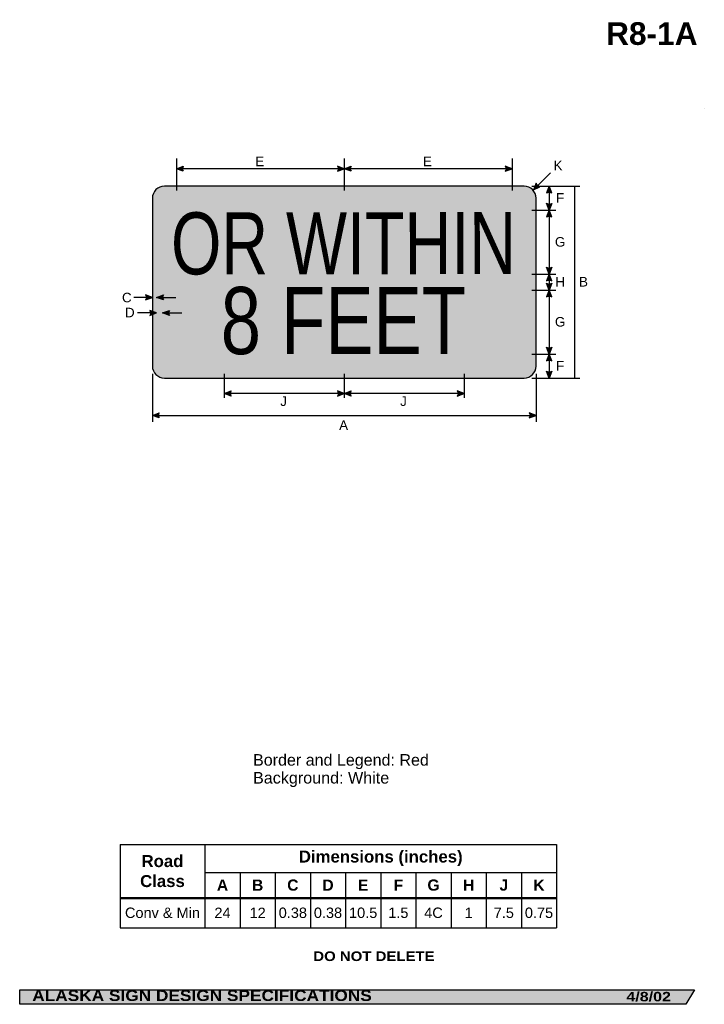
# Model space of a CAD drawing. Header units: feet. Extents: x 3.7 to 46.5, y 0.2 to 61.7.
import ezdxf
from ezdxf.enums import TextEntityAlignment as Align

# ---------------------------------------------------------------- set-up
doc = ezdxf.new("R2010")
doc.units = ezdxf.units.FT
doc.header["$MEASUREMENT"] = 0
doc.layers.add('Sign', color=7, linetype='Continuous')
doc.styles.add('ARIAL', font='arial.ttf')
doc.styles.add('ARIAL B', font='arialbd.ttf')
doc.styles.add('ARIAL BLACK B', font='ariblk.ttf')
doc.styles.add('ARIAL BLACK BI', font='ariblk.ttf')
doc.styles.add('FHWA SERIES C2000EX', font='txt')

# ---------------------------------------------------------------- blocks, each defined once
blk = doc.blocks.new('*T2')
at = {"color": 0, "linetype": 'ByBlock', "lineweight": -2, "transparency": 16777216}
for p, q in [((0, 0), (27.31161351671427, 0)), ((0, 0), (0, -5.214417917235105)), ((5.311613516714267, 0), (5.311613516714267, -3.327499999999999)), ((27.31161351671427, 0), (27.31161351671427, -5.214417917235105)), ((5.311613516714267, -1.75), (27.31161351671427, -1.75)), ((7.511613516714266, -1.75), (7.511613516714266, -3.327499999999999)), ((9.711613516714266, -1.75), (9.711613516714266, -3.327499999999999)), ((11.91161351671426, -1.75), (11.91161351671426, -3.327499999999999)), ((14.11161351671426, -1.75), (14.11161351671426, -3.327499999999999)), ((16.31161351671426, -1.75), (16.31161351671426, -3.327499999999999)), ((18.51161351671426, -1.75), (18.51161351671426, -3.327499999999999)), ((20.71161351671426, -1.75), (20.71161351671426, -3.327499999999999)), ((22.91161351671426, -1.75), (22.91161351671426, -3.327499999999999)), ((25.11161351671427, -1.75), (25.11161351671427, -3.327499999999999)), ((0, -3.327499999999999), (27.31161351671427, -3.327499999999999)), ((0, -3.372499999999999), (27.31161351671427, -3.372499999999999)), ((5.311613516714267, -3.372499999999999), (5.311613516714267, -5.214417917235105)), ((7.511613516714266, -3.372499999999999), (7.511613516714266, -5.214417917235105)), ((9.711613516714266, -3.372499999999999), (9.711613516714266, -5.214417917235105)), ((11.91161351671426, -3.372499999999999), (11.91161351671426, -5.214417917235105)), ((14.11161351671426, -3.372499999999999), (14.11161351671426, -5.214417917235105)), ((16.31161351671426, -3.372499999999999), (16.31161351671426, -5.214417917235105)), ((18.51161351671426, -3.372499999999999), (18.51161351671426, -5.214417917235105)), ((20.71161351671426, -3.372499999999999), (20.71161351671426, -5.214417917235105)), ((22.91161351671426, -3.372499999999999), (22.91161351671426, -5.214417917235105)), ((25.11161351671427, -3.372499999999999), (25.11161351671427, -5.214417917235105)), ((0, -5.214417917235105), (27.31161351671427, -5.214417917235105))]:
    blk.add_line(p, q, dxfattribs=at)
at = {"color": 18, "transparency": 16777216, "attachment_point": 5}
for s, insert, char_height, width, style in [('Dimensions (inches)', (16.31161351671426, -0.875), 0.75, 21.88, 'ARIAL B'), ('Road Class', (2.655806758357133, -1.675), 0.75, 5.191613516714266, 'ARIAL B'), ('A', (6.411613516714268, -2.55), 0.7, 2.08, 'ARIAL B'), ('B', (8.611613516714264, -2.55), 0.7, 2.08, 'ARIAL B'), ('C', (10.81161351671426, -2.55), 0.7, 2.08, 'ARIAL B'), ('D', (13.01161351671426, -2.55), 0.7, 2.08, 'ARIAL B'), ('E', (15.21161351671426, -2.55), 0.7, 2.08, 'ARIAL B'), ('F', (17.41161351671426, -2.55), 0.7, 2.08, 'ARIAL B'), ('G', (19.61161351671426, -2.55), 0.7, 2.08, 'ARIAL B'), ('H', (21.81161351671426, -2.55), 0.7, 2.08, 'ARIAL B'), ('J', (24.01161351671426, -2.55), 0.7, 2.08, 'ARIAL B'), ('K', (26.21161351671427, -2.55), 0.7, 2.08, 'ARIAL B'), ('Conv & Min', (2.655806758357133, -4.282208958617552), 0.65, 5.191613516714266, 'ARIAL'), ('24', (6.411613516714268, -4.282208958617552), 0.65, 2.08, 'ARIAL'), ('12', (8.611613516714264, -4.282208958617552), 0.65, 2.08, 'ARIAL'), ('0.38', (10.81161351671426, -4.282208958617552), 0.65, 2.08, 'ARIAL'), ('0.38', (13.01161351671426, -4.282208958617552), 0.65, 2.08, 'ARIAL'), ('10.5', (15.21161351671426, -4.282208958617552), 0.65, 2.08, 'ARIAL'), ('1.5', (17.41161351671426, -4.282208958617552), 0.65, 2.08, 'ARIAL'), ('4C', (19.61161351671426, -4.282208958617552), 0.65, 2.08, 'ARIAL'), ('1', (21.81161351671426, -4.282208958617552), 0.65, 2.08, 'ARIAL'), ('7.5', (24.01161351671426, -4.282208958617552), 0.65, 2.08, 'ARIAL'), ('0.75', (26.21161351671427, -4.282208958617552), 0.65, 2.08, 'ARIAL')]:
    blk.add_mtext(s, dxfattribs=dict(at, insert=insert, char_height=char_height, width=width, style=style))

msp = doc.modelspace()

# ---------------------------------------------------------------- hatches: boundary and pattern name
h = msp.add_hatch(color=256)
h.dxf.hatch_style = 1
edge = h.paths.add_edge_path()
edge.add_line((13.93024122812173, 52.26681383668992), (13.50613775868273, 52.42712625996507))
edge.add_line((13.50613775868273, 52.42712625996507), (13.93415004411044, 52.58548357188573))
edge.add_arc((14.16672296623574, 52.42327198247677), 0.2835538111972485, 145.1055563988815, 213.4889293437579)
h = msp.add_hatch(color=256)
h.dxf.hatch_style = 1
edge = h.paths.add_edge_path()
edge.add_line((23.58073218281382, 52.2668138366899), (24.00483565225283, 52.42712625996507))
edge.add_line((24.00483565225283, 52.42712625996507), (23.57682336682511, 52.58548357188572))
edge.add_arc((23.3442504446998, 52.42327198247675), 0.2835538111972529, -33.488929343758, 34.89444360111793, ccw=False)
h = msp.add_hatch(color=256)
h.dxf.hatch_style = 1
edge = h.paths.add_edge_path()
edge.add_line((24.42893912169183, 52.26681383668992), (24.00483565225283, 52.42712625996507))
edge.add_line((24.00483565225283, 52.42712625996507), (24.43284793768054, 52.58548357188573))
edge.add_arc((24.66542085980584, 52.42327198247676), 0.2835538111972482, 145.1055563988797, 213.4889293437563)
h = msp.add_hatch(color=256)
h.dxf.hatch_style = 1
edge = h.paths.add_edge_path()
edge.add_line((34.0813832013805, 52.2668138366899), (34.5054866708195, 52.42712625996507))
edge.add_line((34.5054866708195, 52.42712625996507), (34.07747438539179, 52.58548357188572))
edge.add_arc((33.84490146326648, 52.42327198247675), 0.2835538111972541, -33.488929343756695, 34.89444360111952, ccw=False)
h = msp.add_hatch(color=256)
h.dxf.hatch_style = 1
edge = h.paths.add_edge_path()
edge.add_line((36.01274597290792, 51.52133395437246), (35.83721272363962, 51.10330057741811))
edge.add_line((35.83721272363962, 51.10330057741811), (36.24665041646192, 51.30487520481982))
edge.add_arc((36.28900259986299, 51.58524827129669), 0.2835538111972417, 193.0266678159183, 261.4100407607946, ccw=False)
h = msp.add_hatch(color=256)
h.dxf.hatch_style = 1
edge = h.paths.add_edge_path()
edge.add_line((36.9821276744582, 50.91432129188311), (36.82223876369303, 51.33858460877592))
edge.add_line((36.82223876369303, 51.33858460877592), (36.66345419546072, 50.91073064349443))
edge.add_arc((36.82543349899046, 50.6779958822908), 0.2835538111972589, 56.453865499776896, 124.8372384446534, ccw=False)
h = msp.add_hatch(color=256)
h.dxf.hatch_style = 1
edge = h.paths.add_edge_path()
edge.add_line((36.9821276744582, 50.2619371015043), (36.82223876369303, 49.83767378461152))
edge.add_line((36.82223876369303, 49.83767378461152), (36.66345419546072, 50.26552774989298))
edge.add_arc((36.82543349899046, 50.4982625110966), 0.2835538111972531, 235.1627615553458, 303.5461345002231)
h = msp.add_hatch(color=256)
h.dxf.hatch_style = 1
edge = h.paths.add_edge_path()
edge.add_line((36.9821276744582, 49.41341046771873), (36.82223876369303, 49.83767378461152))
edge.add_line((36.82223876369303, 49.83767378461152), (36.66345419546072, 49.40981981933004))
edge.add_arc((36.82543349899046, 49.17708505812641), 0.2835538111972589, 56.453865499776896, 124.8372384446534, ccw=False)
h = msp.add_hatch(color=256)
h.dxf.hatch_style = 1
edge = h.paths.add_edge_path()
edge.add_line((36.9821276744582, 46.26258815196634), (36.82223876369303, 45.83832483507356))
edge.add_line((36.82223876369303, 45.83832483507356), (36.66345419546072, 46.26617880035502))
edge.add_arc((36.82543349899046, 46.49891356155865), 0.2835538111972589, 235.1627615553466, 303.5461345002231)
h = msp.add_hatch(color=256)
h.dxf.hatch_style = 1
edge = h.paths.add_edge_path()
edge.add_line((36.9821276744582, 45.41406151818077), (36.82223876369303, 45.83832483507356))
edge.add_line((36.82223876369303, 45.83832483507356), (36.66345419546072, 45.41047086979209))
edge.add_arc((36.82543349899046, 45.17773610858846), 0.2835538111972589, 56.453865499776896, 124.8372384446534, ccw=False)
h = msp.add_hatch(color=256)
h.dxf.hatch_style = 1
edge = h.paths.add_edge_path()
edge.add_line((36.9821276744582, 45.26193711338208), (36.82223876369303, 44.83767379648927))
edge.add_line((36.82223876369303, 44.83767379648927), (36.66345419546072, 45.26552776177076))
edge.add_arc((36.82543349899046, 45.49826252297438), 0.2835538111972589, 235.1627615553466, 303.5461345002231)
h = msp.add_hatch(color=256)
h.dxf.hatch_style = 1
edge = h.paths.add_edge_path()
edge.add_line((11.5794300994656, 44.22084703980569), (12.00353356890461, 44.38115946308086))
edge.add_line((12.00353356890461, 44.38115946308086), (11.57552128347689, 44.53951677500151))
edge.add_arc((11.34294836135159, 44.37730518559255), 0.2835538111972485, -33.488929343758, 34.894443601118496, ccw=False)
h = msp.add_hatch(color=256)
h.dxf.hatch_style = 1
edge = h.paths.add_edge_path()
edge.add_line((12.68763133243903, 44.22083403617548), (12.26352786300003, 44.38114645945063))
edge.add_line((12.26352786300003, 44.38114645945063), (12.69154014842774, 44.5395037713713))
edge.add_arc((12.92411307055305, 44.37729218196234), 0.2835538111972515, 145.1055563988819, 213.4889293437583)
h = msp.add_hatch(color=256)
h.dxf.hatch_style = 1
edge = h.paths.add_edge_path()
edge.add_line((36.9821276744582, 44.41341047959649), (36.82223876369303, 44.83767379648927))
edge.add_line((36.82223876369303, 44.83767379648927), (36.66345419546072, 44.40981983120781))
edge.add_arc((36.82543349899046, 44.17708507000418), 0.2835538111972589, 56.453865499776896, 124.8372384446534, ccw=False)
h = msp.add_hatch(color=256)
h.dxf.hatch_style = 1
edge = h.paths.add_edge_path()
edge.add_line((11.83763501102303, 43.25210679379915), (12.26173848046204, 43.41241921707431))
edge.add_line((12.26173848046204, 43.41241921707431), (11.83372619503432, 43.57077652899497))
edge.add_arc((11.60115327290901, 43.408564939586), 0.2835538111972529, -33.488929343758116, 34.89444360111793, ccw=False)
h = msp.add_hatch(color=256)
h.dxf.hatch_style = 1
edge = h.paths.add_edge_path()
edge.add_line((13.06605028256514, 43.25209379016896), (12.64194681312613, 43.4124062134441))
edge.add_line((12.64194681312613, 43.4124062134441), (13.06995909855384, 43.57076352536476))
edge.add_arc((13.30253202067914, 43.40855193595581), 0.2835538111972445, 145.1055563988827, 213.4889293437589)
h = msp.add_hatch(color=256)
h.dxf.hatch_style = 1
edge = h.paths.add_edge_path()
edge.add_line((36.9821276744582, 41.26258816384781), (36.82223876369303, 40.83832484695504))
edge.add_line((36.82223876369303, 40.83832484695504), (36.66345419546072, 41.2661788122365))
edge.add_arc((36.82543349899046, 41.49891357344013), 0.2835538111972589, 235.1627615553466, 303.5461345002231)
h = msp.add_hatch(color=256)
h.dxf.hatch_style = 1
edge = h.paths.add_edge_path()
edge.add_line((36.9821276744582, 40.41406153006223), (36.82223876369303, 40.83832484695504))
edge.add_line((36.82223876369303, 40.83832484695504), (36.66345419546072, 40.41047088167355))
edge.add_arc((36.82543349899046, 40.17773612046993), 0.2835538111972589, 56.453865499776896, 124.8372384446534, ccw=False)
h = msp.add_hatch(color=256)
h.dxf.hatch_style = 1
edge = h.paths.add_edge_path()
edge.add_line((36.9821276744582, 39.76284792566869), (36.82223876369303, 39.33858460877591))
edge.add_line((36.82223876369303, 39.33858460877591), (36.66345419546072, 39.76643857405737))
edge.add_arc((36.82543349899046, 39.999173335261), 0.2835538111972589, 235.1627615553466, 303.5461345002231)
h = msp.add_hatch(color=256)
h.dxf.hatch_style = 1
edge = h.paths.add_edge_path()
edge.add_line((16.9263349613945, 38.21212635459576), (16.5022314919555, 38.3724387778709))
edge.add_line((16.5022314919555, 38.3724387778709), (16.93024377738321, 38.53079608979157))
edge.add_arc((17.16281669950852, 38.3685845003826), 0.2835538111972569, 145.1055563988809, 213.4889293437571)
h = msp.add_hatch(color=256)
h.dxf.hatch_style = 1
edge = h.paths.add_edge_path()
edge.add_line((23.57943009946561, 38.21212635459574), (24.0035335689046, 38.3724387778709))
edge.add_line((24.0035335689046, 38.3724387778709), (23.57552128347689, 38.53079608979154))
edge.add_arc((23.3429483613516, 38.36858450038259), 0.2835538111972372, -33.4889293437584, 34.894443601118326, ccw=False)
h = msp.add_hatch(color=256)
h.dxf.hatch_style = 1
edge = h.paths.add_edge_path()
edge.add_line((24.42763703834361, 38.21212635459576), (24.0035335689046, 38.3724387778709))
edge.add_line((24.0035335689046, 38.3724387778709), (24.43154585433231, 38.53079608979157))
edge.add_arc((24.66411877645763, 38.36858450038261), 0.2835538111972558, 145.1055563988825, 213.4889293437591)
h = msp.add_hatch(color=256)
h.dxf.hatch_style = 1
edge = h.paths.add_edge_path()
edge.add_line((31.07617488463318, 38.21212635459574), (31.50027835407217, 38.3724387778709))
edge.add_line((31.50027835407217, 38.3724387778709), (31.07226606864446, 38.53079608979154))
edge.add_arc((30.83969314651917, 38.36858450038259), 0.2835538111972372, -33.4889293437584, 34.894443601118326, ccw=False)
h = msp.add_hatch(color=256)
h.dxf.hatch_style = 1
edge = h.paths.add_edge_path()
edge.add_line((12.42763704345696, 36.83973052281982), (12.00353357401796, 37.00004294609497))
edge.add_line((12.00353357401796, 37.00004294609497), (12.43154585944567, 37.15840025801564))
edge.add_arc((12.66411878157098, 36.99618866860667), 0.2835538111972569, 145.1055563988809, 213.4889293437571)
h = msp.add_hatch(color=256)
h.dxf.hatch_style = 1
edge = h.paths.add_edge_path()
edge.add_line((35.57943009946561, 36.83973052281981), (36.00353356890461, 37.00004294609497))
edge.add_line((36.00353356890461, 37.00004294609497), (35.5755212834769, 37.15840025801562))
edge.add_arc((35.3429483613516, 36.99618866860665), 0.2835538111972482, -33.4889293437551, 34.894443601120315, ccw=False)
at = {"layer": 'Sign', "true_color": 0xffffff}
h = msp.add_hatch(color=7, dxfattribs=at)
edge = h.paths.add_edge_path(flags=0)
edge.add_spline(control_points=[(12.75353356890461, 51.33858460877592), (12.75353356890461, 51.33858460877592), (35.25353356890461, 51.33858460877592), (35.25353356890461, 51.33858460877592), (35.66746983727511, 51.33858460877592), (36.00353356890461, 51.00252087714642), (36.00353356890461, 50.58858460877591), (36.00353356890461, 50.58858460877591), (36.00353356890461, 40.08858460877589), (36.00353356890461, 40.08858460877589), (36.00353356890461, 39.67464834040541), (35.66746983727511, 39.33858460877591), (35.25353356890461, 39.33858460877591), (35.25353356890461, 39.33858460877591), (12.75353356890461, 39.33858460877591), (12.75353356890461, 39.33858460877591), (12.3395973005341, 39.33858460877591), (12.00353356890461, 39.67464834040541), (12.00353356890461, 40.08858460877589), (12.00353356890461, 40.08858460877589), (12.00353356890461, 50.58858460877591), (12.00353356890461, 50.58858460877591), (12.00353356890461, 51.00252087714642), (12.3395973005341, 51.33858460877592), (12.75353356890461, 51.33858460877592)], knot_values=[0, 0, 0, 0, 1, 1, 1, 2, 2, 2, 3, 3, 3, 4, 4, 4, 5, 5, 5, 6, 6, 6, 7, 7, 7, 8, 8, 8, 8], degree=3, periodic=0)
at = {"layer": 'Sign', "true_color": 0xff0000}
h = msp.add_hatch(color=1, dxfattribs=at)
edge = h.paths.add_edge_path(flags=0)
edge.add_spline(control_points=[(12.8135335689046, 51.07858460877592), (12.8135335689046, 51.07858460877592), (35.19353356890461, 51.07858460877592), (35.19353356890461, 51.07858460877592), (35.4970868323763, 51.07858460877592), (35.74353356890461, 50.83213787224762), (35.74353356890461, 50.52858460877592), (35.74353356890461, 50.52858460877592), (35.74353356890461, 40.14858460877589), (35.74353356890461, 40.14858460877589), (35.74353356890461, 39.84503134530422), (35.4970868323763, 39.59858460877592), (35.19353356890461, 39.59858460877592), (35.19353356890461, 39.59858460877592), (12.8135335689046, 39.59858460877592), (12.8135335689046, 39.59858460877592), (12.50998030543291, 39.59858460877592), (12.26353356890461, 39.84503134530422), (12.26353356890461, 40.14858460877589), (12.26353356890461, 40.14858460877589), (12.26353356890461, 50.52858460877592), (12.26353356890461, 50.52858460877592), (12.26353356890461, 50.83213787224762), (12.50998030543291, 51.07858460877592), (12.8135335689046, 51.07858460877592)], knot_values=[0, 0, 0, 0, 1, 1, 1, 2, 2, 2, 3, 3, 3, 4, 4, 4, 5, 5, 5, 6, 6, 6, 7, 7, 7, 8, 8, 8, 8], degree=3, periodic=0)
at = {"layer": 'Sign', "true_color": 0xffffff}
h = msp.add_hatch(color=7, dxfattribs=at)
edge = h.paths.add_edge_path(flags=0)
edge.add_spline(control_points=[(12.9935335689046, 50.69858460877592), (12.9935335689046, 50.69858460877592), (35.01353356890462, 50.69858460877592), (35.01353356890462, 50.69858460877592), (35.2067038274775, 50.69858460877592), (35.36353356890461, 50.54175486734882), (35.36353356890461, 50.34858460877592), (35.36353356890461, 50.34858460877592), (35.36353356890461, 40.32858460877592), (35.36353356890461, 40.32858460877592), (35.36353356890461, 40.13541435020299), (35.2067038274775, 39.97858460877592), (35.01353356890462, 39.97858460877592), (35.01353356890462, 39.97858460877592), (12.9935335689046, 39.97858460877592), (12.9935335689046, 39.97858460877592), (12.80036331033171, 39.97858460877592), (12.64353356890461, 40.13541435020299), (12.64353356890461, 40.32858460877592), (12.64353356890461, 40.32858460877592), (12.64353356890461, 50.34858460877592), (12.64353356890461, 50.34858460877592), (12.64353356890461, 50.54175486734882), (12.80036331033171, 50.69858460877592), (12.9935335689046, 50.69858460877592)], knot_values=[0, 0, 0, 0, 1, 1, 1, 2, 2, 2, 3, 3, 3, 4, 4, 4, 5, 5, 5, 6, 6, 6, 7, 7, 7, 8, 8, 8, 8], degree=3, periodic=0)
msp.add_hatch(color=7, dxfattribs=at).paths.add_polyline_path([(12.64353211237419, 44.52174160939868), (12.64354821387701, 44.5168544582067), (12.64352981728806, 44.4182287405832), (12.6433069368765, 44.41667084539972), (12.64308713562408, 44.41507032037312), (12.64279573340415, 44.4128353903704), (12.64240523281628, 44.40959478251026), (12.64208556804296, 44.40667332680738), (12.64178886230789, 44.40367030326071), (12.64152895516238, 44.40072253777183), (12.6413027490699, 44.39781255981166), (12.64112877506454, 44.39525470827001), (12.64093682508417, 44.39192016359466), (12.64076105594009, 44.38798795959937), (12.64066296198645, 44.38496028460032), (12.64058545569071, 44.38114645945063), (12.64055999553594, 44.37793831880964), (12.64057587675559, 44.37422239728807), (12.6406830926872, 44.36891295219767), (12.64087576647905, 44.36389839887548), (12.64120263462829, 44.35820163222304), (12.6416836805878, 44.35206514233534), (12.64238508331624, 44.34516579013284), (12.64353264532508, 44.33639945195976), (12.64353012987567, 44.23750442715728), (12.26352786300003, 44.38114645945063)])
at = {"layer": 'Sign', "true_color": 0x000000}
msp.add_hatch(color=18, dxfattribs=at).paths.add_polyline_path([(3.699686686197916, 1.066867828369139), (45.92097727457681, 1.066867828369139), (45.37503178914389, 0.1671574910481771), (3.701084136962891, 0.1671574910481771)], flags=0)

# ---------------------------------------------------------------- linework, layer by layer
for p, q in [((9.97644807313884, 10.17026641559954), (37.2880615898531, 10.17026641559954)), ((9.97644807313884, 6.849536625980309), (37.2880615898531, 6.849536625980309)), ((9.97644807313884, 6.791397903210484), (37.2880615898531, 6.791397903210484))]:
    msp.add_line(p, q)
for points in [[(13.93024122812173, 52.26681383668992), (13.50613775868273, 52.42712625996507), (13.93415004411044, 52.58548357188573, 0.307560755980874), (13.93024122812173, 52.26681383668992, 4.141293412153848)], [(23.58073218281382, 52.2668138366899), (24.00483565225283, 52.42712625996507), (23.57682336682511, 52.58548357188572, -0.307560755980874), (23.58073218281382, 52.2668138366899, -4.141293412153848)], [(24.42893912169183, 52.26681383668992), (24.00483565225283, 52.42712625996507), (24.43284793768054, 52.58548357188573, 0.307560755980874), (24.42893912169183, 52.26681383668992, 4.141293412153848)], [(34.0813832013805, 52.2668138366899), (34.5054866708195, 52.42712625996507), (34.07747438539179, 52.58548357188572, -0.307560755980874), (34.0813832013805, 52.2668138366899, -4.141293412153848)], [(36.01274597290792, 51.52133395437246), (35.83721272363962, 51.10330057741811), (36.24665041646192, 51.30487520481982, -0.307560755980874), (36.01274597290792, 51.52133395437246, -4.141293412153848)], [(36.9821276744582, 50.91432129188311), (36.82223876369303, 51.33858460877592), (36.66345419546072, 50.91073064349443, -0.307560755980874), (36.9821276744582, 50.91432129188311, -4.141293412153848)], [(36.9821276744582, 50.2619371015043), (36.82223876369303, 49.83767378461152), (36.66345419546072, 50.26552774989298, 0.307560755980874), (36.9821276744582, 50.2619371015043, 4.141293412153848)], [(36.9821276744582, 49.41341046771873), (36.82223876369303, 49.83767378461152), (36.66345419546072, 49.40981981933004, -0.307560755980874), (36.9821276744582, 49.41341046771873, -4.141293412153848)], [(36.9821276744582, 46.26258815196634), (36.82223876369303, 45.83832483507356), (36.66345419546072, 46.26617880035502, 0.307560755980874), (36.9821276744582, 46.26258815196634, 4.141293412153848)], [(36.9821276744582, 45.41406151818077), (36.82223876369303, 45.83832483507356), (36.66345419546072, 45.41047086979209, -0.307560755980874), (36.9821276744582, 45.41406151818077, -4.141293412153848)], [(36.9821276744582, 45.26193711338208), (36.82223876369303, 44.83767379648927), (36.66345419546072, 45.26552776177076, 0.307560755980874), (36.9821276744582, 45.26193711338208, 4.141293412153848)], [(11.5794300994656, 44.22084703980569), (12.00353356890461, 44.38115946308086), (11.57552128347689, 44.53951677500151, -0.307560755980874), (11.5794300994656, 44.22084703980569, -4.141293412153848)], [(12.68763133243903, 44.22083403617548), (12.26352786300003, 44.38114645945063), (12.69154014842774, 44.5395037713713, 0.307560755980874), (12.68763133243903, 44.22083403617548, 4.141293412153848)], [(36.9821276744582, 44.41341047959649), (36.82223876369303, 44.83767379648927), (36.66345419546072, 44.40981983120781, -0.307560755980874), (36.9821276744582, 44.41341047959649, -4.141293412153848)], [(11.83763501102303, 43.25210679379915), (12.26173848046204, 43.41241921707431), (11.83372619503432, 43.57077652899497, -0.307560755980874), (11.83763501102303, 43.25210679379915, -4.141293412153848)], [(13.06605028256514, 43.25209379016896), (12.64194681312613, 43.4124062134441), (13.06995909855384, 43.57076352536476, 0.307560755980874), (13.06605028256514, 43.25209379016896, 4.141293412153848)], [(36.9821276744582, 41.26258816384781), (36.82223876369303, 40.83832484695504), (36.66345419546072, 41.2661788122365, 0.307560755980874), (36.9821276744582, 41.26258816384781, 4.141293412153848)], [(36.9821276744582, 40.41406153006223), (36.82223876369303, 40.83832484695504), (36.66345419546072, 40.41047088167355, -0.307560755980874), (36.9821276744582, 40.41406153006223, -4.141293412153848)], [(36.9821276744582, 39.76284792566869), (36.82223876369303, 39.33858460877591), (36.66345419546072, 39.76643857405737, 0.307560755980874), (36.9821276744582, 39.76284792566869, 4.141293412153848)], [(16.9263349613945, 38.21212635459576), (16.5022314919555, 38.3724387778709), (16.93024377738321, 38.53079608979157, 0.307560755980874), (16.9263349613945, 38.21212635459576, 4.141293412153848)], [(23.57943009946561, 38.21212635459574), (24.0035335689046, 38.3724387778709), (23.57552128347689, 38.53079608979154, -0.307560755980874), (23.57943009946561, 38.21212635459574, -4.141293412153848)], [(24.42763703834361, 38.21212635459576), (24.0035335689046, 38.3724387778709), (24.43154585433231, 38.53079608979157, 0.307560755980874), (24.42763703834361, 38.21212635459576, 4.141293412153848)], [(31.07617488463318, 38.21212635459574), (31.50027835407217, 38.3724387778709), (31.07226606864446, 38.53079608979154, -0.307560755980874), (31.07617488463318, 38.21212635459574, -4.141293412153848)], [(12.42763704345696, 36.83973052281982), (12.00353357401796, 37.00004294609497), (12.43154585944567, 37.15840025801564, 0.307560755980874), (12.42763704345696, 36.83973052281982, 4.141293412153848)], [(35.57943009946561, 36.83973052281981), (36.00353356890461, 37.00004294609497), (35.5755212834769, 37.15840025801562, -0.307560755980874), (35.57943009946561, 36.83973052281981, -4.141293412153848)]]:
    msp.add_lwpolyline(points, format="xyb")
at = {"layer": 'Sign'}
msp.add_line((46.53050104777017, 56.1911506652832), (46.53050104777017, 56.1911506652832), dxfattribs=at)
at = {"layer": 'Sign', "color": 18, "lineweight": -3, "true_color": 0x000000}
for p, q in [((46.53050104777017, 56.1911506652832), (46.53050104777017, 56.1911506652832)), ((13.50613775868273, 53.06969787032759), (13.50613775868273, 51.06969787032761)), ((24.00483565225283, 53.07034891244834), (24.00483565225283, 51.07034891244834)), ((34.5054866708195, 53.06969787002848), (34.5054866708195, 51.06969787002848)), ((34.5054866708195, 52.42712625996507), (13.50613774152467, 52.42712625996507)), ((35.83721272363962, 51.10330057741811), (36.90018636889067, 52.16627422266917)), ((35.74346272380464, 51.33858460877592), (38.74346272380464, 51.33858460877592)), ((36.82223876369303, 51.33858460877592), (36.82223876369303, 39.33858460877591)), ((38.41931557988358, 51.33858460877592), (38.41931557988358, 39.33858460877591)), ((35.74379474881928, 49.83767378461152), (37.24379474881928, 49.83767378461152)), ((35.74346922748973, 45.83832483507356), (37.24346922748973, 45.83832483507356)), ((12.00353356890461, 44.38115946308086), (10.8315283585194, 44.38115946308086)), ((12.26352786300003, 44.38114645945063), (13.46225573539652, 44.38114645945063)), ((35.74346922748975, 44.83767379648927), (37.24346922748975, 44.83767379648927)), ((12.26173848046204, 43.41241921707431), (11.06173848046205, 43.41241921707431)), ((12.64194681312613, 43.4124062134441), (13.84194681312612, 43.4124062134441)), ((35.74346922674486, 40.83832484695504), (37.24346922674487, 40.83832484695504)), ((12.00353356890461, 39.59900127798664), (12.00353356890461, 36.59900127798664)), ((16.5022314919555, 39.59899476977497), (16.5022314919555, 38.09899476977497)), ((24.0035335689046, 39.59899476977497), (24.0035335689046, 38.09899476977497)), ((31.50027835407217, 39.59899476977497), (31.50027835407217, 38.09899476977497)), ((36.00353356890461, 39.59900127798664), (36.00353356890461, 36.59900127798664)), ((35.74346272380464, 39.33858460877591), (38.74346272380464, 39.33858460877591)), ((31.50027835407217, 38.3724387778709), (16.5022314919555, 38.3724387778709)), ((12.00353357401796, 37.00004294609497), (36.00353357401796, 37.00004294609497))]:
    msp.add_line(p, q, dxfattribs=at)
at = {"layer": 'Sign', "color": 250, "lineweight": -3, "true_color": 0x1f1a17}
msp.add_lwpolyline([(3.699686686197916, 1.066867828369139), (45.92097727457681, 1.066867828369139), (45.37503178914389, 0.1671574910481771), (3.701084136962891, 0.1671574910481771)], close=True, dxfattribs=at)
at = {"layer": 'Sign', "color": 18, "lineweight": -3, "true_color": 0x000000}
msp.add_open_spline([(12.75353356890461, 51.33858460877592), (12.75353356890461, 51.33858460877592), (35.25353356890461, 51.33858460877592), (35.25353356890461, 51.33858460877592), (35.66746983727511, 51.33858460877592), (36.00353356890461, 51.00252087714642), (36.00353356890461, 50.58858460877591), (36.00353356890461, 50.58858460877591), (36.00353356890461, 40.08858460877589), (36.00353356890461, 40.08858460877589), (36.00353356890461, 39.67464834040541), (35.66746983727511, 39.33858460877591), (35.25353356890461, 39.33858460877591), (35.25353356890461, 39.33858460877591), (12.75353356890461, 39.33858460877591), (12.75353356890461, 39.33858460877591), (12.3395973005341, 39.33858460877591), (12.00353356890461, 39.67464834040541), (12.00353356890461, 40.08858460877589), (12.00353356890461, 40.08858460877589), (12.00353356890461, 50.58858460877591), (12.00353356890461, 50.58858460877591), (12.00353356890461, 51.00252087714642), (12.3395973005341, 51.33858460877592), (12.75353356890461, 51.33858460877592)], degree=3, knots=[0, 0, 0, 0, 1, 1, 1, 2, 2, 2, 3, 3, 3, 4, 4, 4, 5, 5, 5, 6, 6, 6, 7, 7, 7, 8, 8, 8, 8], dxfattribs=at)

# ---------------------------------------------------------------- block references
msp.add_blockref('*T2', (9.97644807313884, 10.17026641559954))

# ---------------------------------------------------------------- texts
at = {"layer": 'Sign', "color": 18, "true_color": 0x000000}
for s, height, style, p, p2 in [('R8-1A', 1.416951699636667, 'ARIAL B', (40.38692153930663, 60.17263982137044), (46.10692164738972, 60.17263982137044)), ('E', 0.5992069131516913, 'ARIAL', (18.43530440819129, 52.58428120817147), (18.99363772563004, 52.58428120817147)), ('E', 0.5992069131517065, 'ARIAL', (28.93530438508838, 52.58428120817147), (29.49363770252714, 52.58428120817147)), ('K', 0.5992069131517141, 'ARIAL', (37.09572106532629, 52.33428120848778), (37.65405438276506, 52.33428120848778)), ('F', 0.5956967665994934, 'ARIAL', (37.25613773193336, 50.30434224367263), (37.76447105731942, 50.30434224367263)), ('G', 0.598179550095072, 'ARIAL', (37.18530439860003, 47.55434224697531), (37.83530441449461, 47.55434224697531)), ('H', 0.5947261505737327, 'ARIAL', (37.21030439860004, 45.05434046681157), (37.81030438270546, 45.05434046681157)), ('B', 0.5992069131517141, 'ARIAL', (38.69363773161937, 45.05824670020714), (39.25197104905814, 45.05824670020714)), ('C', 0.594726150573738, 'ARIAL', (10.09988774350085, 44.07386454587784), (10.69988772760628, 44.07386454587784)), ('D', 0.5947261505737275, 'ARIAL', (10.29259607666, 43.13636454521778), (10.89259606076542, 43.13636454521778)), ('G', 0.5981795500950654, 'ARIAL', (37.18530439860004, 42.55434047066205), (37.83530441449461, 42.55434047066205)), ('F', 0.5956967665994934, 'ARIAL', (37.25613773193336, 39.80368943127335), (37.76447105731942, 39.80368943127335)), ('J', 0.596516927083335, 'ARIAL', (20.00092941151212, 37.58948954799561), (20.41759607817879, 37.58948954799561)), ('J', 0.596516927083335, 'ARIAL', (27.50092939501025, 37.58948954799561), (27.91759606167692, 37.58948954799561)), ('A', 0.5978938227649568, 'ARIAL', (23.68481612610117, 36.08948954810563), (24.24314944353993, 36.08948954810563)), ('Border and Legend: Red', 0.7189157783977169, 'ARIAL', (18.29857254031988, 15.09403486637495), (29.29857242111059, 15.09403486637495)), ('Background: White', 0.7218586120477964, 'ARIAL', (18.29857254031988, 13.97403486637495), (26.81857224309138, 13.97403486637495))]:
    msp.add_text(s, height=height, dxfattribs=dict(at, style=style)).set_placement(p, p2, align=Align.ALIGNED)
at = {"layer": 'Sign', "color": 1, "true_color": 0xff0000, "style": 'FHWA SERIES C2000EX'}
msp.add_text('OR WITHIN', height=3.877605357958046, rotation=0.0504568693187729, dxfattribs=at).set_placement((13.17062417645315, 45.81840816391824), (34.74587491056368, 45.8374081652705), align=Align.ALIGNED)
msp.add_text('8 FEET', height=4.198519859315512, dxfattribs=at).set_placement((16.27999917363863, 40.83311650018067), (31.61954054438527, 40.83311650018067), align=Align.ALIGNED)
at = {"layer": 'Sign', "color": 7, "true_color": 0xffffff}
for s, height, style, p, p2 in [('DO NOT DELETE', 0.603840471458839, 'ARIAL BLACK B', (22.06740442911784, 2.873093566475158), (29.65907136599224, 2.873093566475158)), ('ALASKA SIGN DESIGN SPECIFICATIONS', 0.685178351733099, 'ARIAL BLACK BI', (4.485322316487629, 0.3733762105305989), (25.72865549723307, 0.3733762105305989)), ('4/8/02', 0.5919046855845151, 'ARIAL BLACK BI', (41.65389251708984, 0.3521690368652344), (44.44222386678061, 0.3521690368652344))]:
    msp.add_text(s, height=height, dxfattribs=dict(at, style=style)).set_placement(p, p2, align=Align.ALIGNED)

doc.saveas('drawing.dxf')
